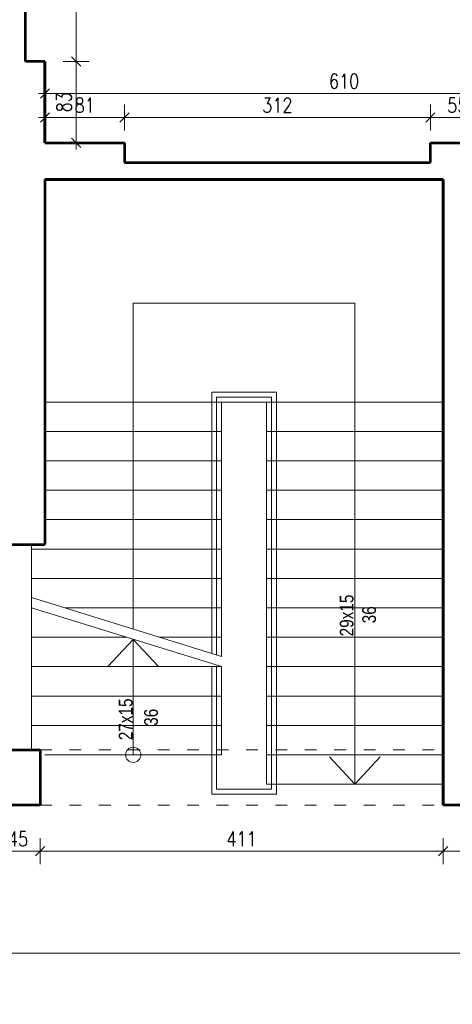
# Model space of a CAD drawing. Header units: millimetres. Extents: x 56977 to 67992, y 30187 to 42235.
# Tile 86 of 130: x 59978 to 60419, y 38817 to 39822. Entities that reach past the tile are written whole.
import ezdxf

# ---------------------------------------------------------------- set-up
doc = ezdxf.new("R2010")
doc.units = ezdxf.units.MM
doc.header["$MEASUREMENT"] = 0
doc.linetypes.add('ACAD_ISO03W100', pattern=[30, 12, -18])
doc.layers.get('0').update_dxf_attribs({"lineweight": 13})
doc.layers.get('DEFPOINTS').update_dxf_attribs({"lineweight": 13})
for name, color, linetype, lineweight in [('AI_MURY', 40, 'Continuous', 53), ('AI_WIDOK', 8, 'Continuous', 13), ('wymiary', 8, 'Continuous', 13)]:
    doc.layers.add(name, color=color, linetype=linetype, lineweight=lineweight)
doc.styles.add('Style-ROMANS', font='ROMANS.shx')
doc.styles.add('WYMIAROWY-08', font='ROMANS.shx', dxfattribs={"width": 0.8})
doc.dimstyles.new('DYBY', dxfattribs={"dimscale": 100, "dimtxt": 0.15, "dimasz": 0.05, "dimexe": 0.05, "dimexo": 0.1, "dimgap": 0.05, "dimtad": 1, "dimdec": 0, "dimdsep": 46, "dimlunit": 5, "dimtxsty": 'WYMIAROWY-08', "dimblk": 'M_STRZ', "dimcen": 0.1, "dimse1": 1, "dimse2": 1, "dimclrd": 7, "dimclre": 7, "dimclrt": 1, "dimadec": 0, "dimazin": 0, "dimtfac": 1, "dimtdec": 0, "dimtmove": 2, "dimatfit": 3, "dimldrblk": 'M_STRZ', "dimfxl": 0, "dimtolj": 1, "dimarcsym": 0})

# ---------------------------------------------------------------- blocks, each defined once
blk = doc.blocks.new('M_STRZ')
for p, q in [((0, 2.66), (0, 0)), ((-1.33, 0), (1.33, 0)), ((-0.94, -0.94), (0.94, 0.94)), ((0, 0), (0, -2.66))]:
    blk.add_line(p, q)
blk = doc.blocks.new('*U80')
at = {"layer": 'DEFPOINTS', "color": 0}
for p in [(66309.5, 38869.1), (58601.5, 38743.1), (66309.5, 38743.1)]:
    blk.add_point(p, dxfattribs=at)
at = {"layer": 'wymiary', "color": 7, "lineweight": -2}
blk.add_line((58606.5, 38869.1), (66304.5, 38869.1), dxfattribs=at)
at = {"layer": 'wymiary', "color": 7, "lineweight": -2, "xscale": 5, "yscale": 5, "zscale": 5, "rotation": 180}
blk.add_blockref('M_STRZ', (58601.5, 38869.1), dxfattribs=at)
at = {"layer": 'wymiary', "color": 7, "lineweight": -2, "xscale": 5, "yscale": 5, "zscale": 5}
blk.add_blockref('M_STRZ', (66309.5, 38869.1), dxfattribs=at)
at = {"layer": 'wymiary', "color": 1, "insert": (62455.5, 38881.6), "char_height": 15, "attachment_point": 5, "style": 'WYMIAROWY-08'}
blk.add_mtext('7708', dxfattribs=at)
blk = doc.blocks.new('*D1613')
at = {"layer": 'DEFPOINTS'}
for p in [(62433.5, 38881.6), (66309.5, 38869.1), (58601.5, 38743.1), (66309.5, 38743.1)]:
    blk.add_point(p, dxfattribs=at)
at = {"layer": 'wymiary', "color": 7}
blk.add_blockref('*U80', (0, 0), dxfattribs=at)
blk = doc.blocks.new('*U188')
at = {"layer": 'DEFPOINTS', "color": 0}
for p in [(60409.5, 39018.6), (60475.3, 39016.1), (60475.3, 38973.2)]:
    blk.add_point(p, dxfattribs=at)
at = {"layer": 'wymiary', "color": 7, "lineweight": -2}
blk.add_line((60414.5, 38973.2), (60470.3, 38973.2), dxfattribs=at)
at = {"layer": 'wymiary', "color": 7, "lineweight": -2, "xscale": 5, "yscale": 5, "zscale": 5, "rotation": 180}
blk.add_blockref('M_STRZ', (60409.5, 38973.2), dxfattribs=at)
at = {"layer": 'wymiary', "color": 7, "lineweight": -2, "xscale": 5, "yscale": 5, "zscale": 5}
blk.add_blockref('M_STRZ', (60475.3, 38973.2), dxfattribs=at)
at = {"layer": 'wymiary', "color": 1, "insert": (60442.4, 38985.7), "char_height": 15, "attachment_point": 5, "style": 'WYMIAROWY-08'}
blk.add_mtext('66', dxfattribs=at)
blk = doc.blocks.new('*D1721')
at = {"layer": 'DEFPOINTS'}
for p in [(60409.5, 39018.6), (60475.3, 39016.1), (60475.3, 38973.2), (60432.1, 38960.7)]:
    blk.add_point(p, dxfattribs=at)
at = {"layer": 'wymiary', "color": 7}
blk.add_blockref('*U188', (0, 0), dxfattribs=at)
blk = doc.blocks.new('*U216')
at = {"layer": 'DEFPOINTS', "color": 0}
for p in [(60613.5, 39746.5), (60003.5, 39696.1), (60613.5, 39696.1)]:
    blk.add_point(p, dxfattribs=at)
at = {"layer": 'wymiary', "color": 7, "lineweight": -2}
blk.add_line((60008.5, 39746.5), (60608.5, 39746.5), dxfattribs=at)
at = {"layer": 'wymiary', "color": 7, "lineweight": -2, "xscale": 5, "yscale": 5, "zscale": 5, "rotation": 180}
blk.add_blockref('M_STRZ', (60003.5, 39746.5), dxfattribs=at)
at = {"layer": 'wymiary', "color": 7, "lineweight": -2, "xscale": 5, "yscale": 5, "zscale": 5}
blk.add_blockref('M_STRZ', (60613.5, 39746.5), dxfattribs=at)
at = {"layer": 'wymiary', "color": 1, "insert": (60308.5, 39759), "char_height": 15, "attachment_point": 5, "style": 'WYMIAROWY-08'}
blk.add_mtext('610', dxfattribs=at)
blk = doc.blocks.new('*D1749')
at = {"layer": 'DEFPOINTS'}
for p in [(60292.5, 39759), (60613.5, 39746.5), (60003.5, 39696.1), (60613.5, 39696.1)]:
    blk.add_point(p, dxfattribs=at)
at = {"layer": 'wymiary', "color": 7}
blk.add_blockref('*U216', (0, 0), dxfattribs=at)
blk = doc.blocks.new('*U742')
at = {"layer": 'DEFPOINTS', "color": 0}
for p in [(59953.5, 39003.1), (59998.5, 39003.1), (59998.5, 38973.2)]:
    blk.add_point(p, dxfattribs=at)
at = {"layer": 'wymiary', "color": 7, "lineweight": -2}
blk.add_line((59958.5, 38973.2), (59993.5, 38973.2), dxfattribs=at)
at = {"layer": 'wymiary', "color": 7, "lineweight": -2, "xscale": 5, "yscale": 5, "zscale": 5, "rotation": 180}
blk.add_blockref('M_STRZ', (59953.5, 38973.2), dxfattribs=at)
at = {"layer": 'wymiary', "color": 7, "lineweight": -2, "xscale": 5, "yscale": 5, "zscale": 5}
blk.add_blockref('M_STRZ', (59998.5, 38973.2), dxfattribs=at)
at = {"layer": 'wymiary', "color": 1, "insert": (59976, 38985.7), "char_height": 15, "attachment_point": 5, "style": 'WYMIAROWY-08'}
blk.add_mtext('45', dxfattribs=at)
blk = doc.blocks.new('*D2275')
at = {"layer": 'DEFPOINTS'}
for p in [(59953.5, 39003.1), (59998.5, 39003.1), (59998.5, 38973.2), (59965.4, 38960.7)]:
    blk.add_point(p, dxfattribs=at)
at = {"layer": 'wymiary', "color": 7}
blk.add_blockref('*U742', (0, 0), dxfattribs=at)
blk = doc.blocks.new('*U743')
at = {"layer": 'DEFPOINTS', "color": 0}
for p in [(59998.5, 39018.6), (60409.5, 39018.6), (60409.5, 38973.2)]:
    blk.add_point(p, dxfattribs=at)
at = {"layer": 'wymiary', "color": 7, "lineweight": -2}
blk.add_line((60003.5, 38973.2), (60404.5, 38973.2), dxfattribs=at)
at = {"layer": 'wymiary', "color": 7, "lineweight": -2, "xscale": 5, "yscale": 5, "zscale": 5, "rotation": 180}
blk.add_blockref('M_STRZ', (59998.5, 38973.2), dxfattribs=at)
at = {"layer": 'wymiary', "color": 7, "lineweight": -2, "xscale": 5, "yscale": 5, "zscale": 5}
blk.add_blockref('M_STRZ', (60409.5, 38973.2), dxfattribs=at)
at = {"layer": 'wymiary', "color": 1, "insert": (60204, 38985.7), "char_height": 15, "attachment_point": 5, "style": 'WYMIAROWY-08'}
blk.add_mtext('411', dxfattribs=at)
blk = doc.blocks.new('*D2276')
at = {"layer": 'DEFPOINTS'}
for p in [(59998.5, 39018.6), (60409.5, 39018.6), (60409.5, 38973.2), (60187.7, 38960.7)]:
    blk.add_point(p, dxfattribs=at)
at = {"layer": 'wymiary', "color": 7}
blk.add_blockref('*U743', (0, 0), dxfattribs=at)
blk = doc.blocks.new('*U766')
at = {"layer": 'DEFPOINTS', "color": 0}
for p in [(60003.5, 39779.1), (60003.5, 39696.1), (60035.4, 39696.1)]:
    blk.add_point(p, dxfattribs=at)
at = {"layer": 'wymiary', "color": 7, "lineweight": -2}
blk.add_line((60035.4, 39774.1), (60035.4, 39701.1), dxfattribs=at)
at = {"layer": 'wymiary', "color": 7, "lineweight": -2, "xscale": 5, "yscale": 5, "zscale": 5}
for p, rotation in [((60035.4, 39779.1), 90), ((60035.4, 39696.1), 270)]:
    blk.add_blockref('M_STRZ', p, dxfattribs=dict(at, rotation=rotation))
at = {"layer": 'wymiary', "color": 1, "insert": (60022.9, 39737.6), "char_height": 15, "attachment_point": 5, "rotation": 90, "style": 'WYMIAROWY-08'}
blk.add_mtext('83', dxfattribs=at)
blk = doc.blocks.new('*D2299')
at = {"layer": 'DEFPOINTS'}
for p in [(60003.5, 39779.1), (60022.9, 39748.2), (60003.5, 39696.1), (60035.4, 39696.1)]:
    blk.add_point(p, dxfattribs=at)
at = {"layer": 'wymiary', "color": 7}
blk.add_blockref('*U766', (0, 0), dxfattribs=at)
blk = doc.blocks.new('*U767')
at = {"layer": 'DEFPOINTS', "color": 0}
for p in [(60003.5, 39947.1), (60003.5, 39779.1), (60035.4, 39779.1)]:
    blk.add_point(p, dxfattribs=at)
at = {"layer": 'wymiary', "color": 7, "lineweight": -2}
blk.add_line((60035.4, 39942.1), (60035.4, 39784.1), dxfattribs=at)
at = {"layer": 'wymiary', "color": 7, "lineweight": -2, "xscale": 5, "yscale": 5, "zscale": 5}
for p, rotation in [((60035.4, 39947.1), 90), ((60035.4, 39779.1), 270)]:
    blk.add_blockref('M_STRZ', p, dxfattribs=dict(at, rotation=rotation))
at = {"layer": 'wymiary', "color": 1, "insert": (60022.9, 39863.1), "char_height": 15, "attachment_point": 5, "rotation": 90, "style": 'WYMIAROWY-08'}
blk.add_mtext('168', dxfattribs=at)
blk = doc.blocks.new('*D2300')
at = {"layer": 'DEFPOINTS'}
for p in [(60003.5, 39947.1), (60022.9, 39878.5), (60003.5, 39779.1), (60035.4, 39779.1)]:
    blk.add_point(p, dxfattribs=at)
at = {"layer": 'wymiary', "color": 7}
blk.add_blockref('*U767', (0, 0), dxfattribs=at)
blk = doc.blocks.new('*U795')
at = {"layer": 'DEFPOINTS', "color": 0}
for p in [(60451.5, 39722), (60396.5, 39696.1), (60451.5, 39696.1)]:
    blk.add_point(p, dxfattribs=at)
at = {"layer": 'wymiary', "color": 7, "lineweight": -2}
blk.add_line((60401.5, 39722), (60446.5, 39722), dxfattribs=at)
at = {"layer": 'wymiary', "color": 7, "lineweight": -2, "xscale": 5, "yscale": 5, "zscale": 5, "rotation": 180}
blk.add_blockref('M_STRZ', (60396.5, 39722), dxfattribs=at)
at = {"layer": 'wymiary', "color": 7, "lineweight": -2, "xscale": 5, "yscale": 5, "zscale": 5}
blk.add_blockref('M_STRZ', (60451.5, 39722), dxfattribs=at)
at = {"layer": 'wymiary', "color": 1, "insert": (60424, 39734.5), "char_height": 15, "attachment_point": 5, "style": 'WYMIAROWY-08'}
blk.add_mtext('55', dxfattribs=at)
blk = doc.blocks.new('*D2328')
at = {"layer": 'DEFPOINTS'}
for p in [(60413.4, 39734.5), (60451.5, 39722), (60396.5, 39696.1), (60451.5, 39696.1)]:
    blk.add_point(p, dxfattribs=at)
at = {"layer": 'wymiary', "color": 7}
blk.add_blockref('*U795', (0, 0), dxfattribs=at)
blk = doc.blocks.new('*U1241')
at = {"layer": 'DEFPOINTS', "color": 0}
for p in [(60396.5, 39722), (60084.5, 39696.1), (60396.5, 39696.1)]:
    blk.add_point(p, dxfattribs=at)
at = {"layer": 'wymiary', "color": 7, "lineweight": -2}
blk.add_line((60089.5, 39722), (60391.5, 39722), dxfattribs=at)
at = {"layer": 'wymiary', "color": 7, "lineweight": -2, "xscale": 5, "yscale": 5, "zscale": 5, "rotation": 180}
blk.add_blockref('M_STRZ', (60084.5, 39722), dxfattribs=at)
at = {"layer": 'wymiary', "color": 7, "lineweight": -2, "xscale": 5, "yscale": 5, "zscale": 5}
blk.add_blockref('M_STRZ', (60396.5, 39722), dxfattribs=at)
at = {"layer": 'wymiary', "color": 1, "insert": (60240.5, 39734.5), "char_height": 15, "attachment_point": 5, "style": 'WYMIAROWY-08'}
blk.add_mtext('312', dxfattribs=at)
blk = doc.blocks.new('*D2773')
at = {"layer": 'DEFPOINTS'}
for p in [(60224.2, 39734.5), (60396.5, 39722), (60084.5, 39696.1), (60396.5, 39696.1)]:
    blk.add_point(p, dxfattribs=at)
at = {"layer": 'wymiary', "color": 7}
blk.add_blockref('*U1241', (0, 0), dxfattribs=at)
blk = doc.blocks.new('*U1242')
at = {"layer": 'DEFPOINTS', "color": 0}
for p in [(60084.5, 39722), (60003.5, 39696.1), (60084.5, 39696.1)]:
    blk.add_point(p, dxfattribs=at)
at = {"layer": 'wymiary', "color": 7, "lineweight": -2}
blk.add_line((60008.5, 39722), (60079.5, 39722), dxfattribs=at)
at = {"layer": 'wymiary', "color": 7, "lineweight": -2, "xscale": 5, "yscale": 5, "zscale": 5, "rotation": 180}
blk.add_blockref('M_STRZ', (60003.5, 39722), dxfattribs=at)
at = {"layer": 'wymiary', "color": 7, "lineweight": -2, "xscale": 5, "yscale": 5, "zscale": 5}
blk.add_blockref('M_STRZ', (60084.5, 39722), dxfattribs=at)
at = {"layer": 'wymiary', "color": 1, "insert": (60044, 39734.5), "char_height": 15, "attachment_point": 5, "style": 'WYMIAROWY-08'}
blk.add_mtext('81', dxfattribs=at)
blk = doc.blocks.new('*D2774')
at = {"layer": 'DEFPOINTS'}
for p in [(60033.4, 39734.5), (60084.5, 39722), (60003.5, 39696.1), (60084.5, 39696.1)]:
    blk.add_point(p, dxfattribs=at)
at = {"layer": 'wymiary', "color": 7}
blk.add_blockref('*U1242', (0, 0), dxfattribs=at)

msp = doc.modelspace()

# ---------------------------------------------------------------- linework, layer by layer
at = {"layer": 'AI_MURY'}
for p, q in [((59983.5, 39779.1), (59983.5, 39947.1)), ((60003.5, 39779.1), (59983.5, 39779.1)), ((60003.5, 39696.1), (60003.5, 39779.1)), ((60003.5, 39696.1), (60084.5, 39696.1)), ((60084.5, 39696.1), (60084.5, 39676.1)), ((60396.5, 39676.1), (60396.5, 39696.1)), ((60084.5, 39676.1), (60396.5, 39676.1)), ((60409.5, 39658.6), (60409.5, 39020.1)), ((59953.5, 39286.1), (60003.5, 39286.1))]:
    msp.add_line(p, q, dxfattribs=at)
at = {"layer": 'AI_MURY', "linetype": 'ByBlock', "lineweight": 53}
for p, q in [((60003.5, 39779.1), (60003.5, 39696.1)), ((60003.5, 39696.1), (60084.5, 39696.1)), ((60396.5, 39696.1), (60451.5, 39696.1)), ((60003.5, 39658.6), (60396.5, 39658.6)), ((60003.5, 39658.6), (60003.5, 39286.1)), ((60396.5, 39658.6), (60003.5, 39658.6)), ((60003.5, 39658.6), (60409.5, 39658.6)), ((60003.5, 39658.6), (60003.5, 39290.6)), ((60409.5, 39658.6), (60003.5, 39658.6)), ((60409.5, 39020.1), (60409.5, 39658.6)), ((59953.5, 39076.6), (59998.5, 39076.6)), ((59998.5, 39076.6), (59998.5, 39020.1)), ((59998.5, 39020.1), (59953.5, 39020.1)), ((60475.6, 39020.1), (60409.5, 39020.1))]:
    msp.add_line(p, q, dxfattribs=at)
at = {"layer": 'AI_WIDOK'}
for p, q in [((60003.5, 39658.6), (60003.5, 39290.6)), ((60093.5, 39199.9), (60093.5, 39532.7)), ((60093.5, 39532.7), (60319.5, 39532.7)), ((60319.5, 39532.7), (60319.5, 39041.6)), ((60173.5, 39175.1), (60173.5, 39441.6)), ((60239.5, 39441.6), (60173.5, 39441.6)), ((60239.5, 39071.6), (60239.5, 39441.6)), ((60409.5, 39431.6), (60003.5, 39431.6)), ((60191, 39431.6), (60003.5, 39431.6)), ((60234.5, 39436.6), (60178.5, 39436.6)), ((60178.5, 39173.6), (60178.5, 39436.6)), ((60183.5, 39172), (60183.5, 39431.6)), ((60409.5, 39431.6), (60216.5, 39431.6)), ((60229.5, 39041.6), (60229.5, 39431.6)), ((60234.5, 39071.6), (60234.5, 39436.6)), ((60183.5, 39401.6), (60003.5, 39401.6)), ((60409.5, 39401.6), (60229.5, 39401.6)), ((60183.5, 39371.6), (60003.5, 39371.6)), ((60409.5, 39371.6), (60229.5, 39371.6)), ((60183.5, 39341.6), (60003.5, 39341.6)), ((60409.5, 39341.6), (60229.5, 39341.6)), ((60183.5, 39311.6), (60003.5, 39311.6)), ((60409.5, 39311.6), (60229.5, 39311.6)), ((60183.5, 39281.6), (59989.7, 39281.6)), ((60409.5, 39281.6), (60229.5, 39281.6)), ((60183.5, 39251.6), (59989.7, 39251.6)), ((60409.5, 39251.6), (60229.5, 39251.6)), ((60183.5, 39172), (59989.7, 39232)), ((60183.5, 39161.6), (59989.7, 39221.6)), ((60183.5, 39221.6), (60023.6, 39221.6)), ((60409.5, 39221.6), (60229.5, 39221.6)), ((60086.6, 39191.6), (59989.7, 39191.6)), ((60183.5, 39191.6), (60120.4, 39191.6)), ((60409.5, 39191.6), (60229.5, 39191.6)), ((60093.5, 39189.4), (60067.7, 39161.6)), ((60093.5, 39071.6), (60093.5, 39189.4)), ((60093.5, 39189.4), (60119.4, 39161.6)), ((60183.5, 39161.6), (59989.7, 39161.6)), ((60173.5, 39041.6), (60173.5, 39161.6)), ((60178.5, 39036.6), (60178.5, 39161.6)), ((60183.5, 39071.6), (60183.5, 39161.6)), ((60409.5, 39161.6), (60229.5, 39161.6)), ((60183.5, 39131.6), (59989.7, 39131.6)), ((60409.5, 39131.6), (60229.5, 39131.6)), ((60183.5, 39101.6), (59989.7, 39101.6)), ((60409.5, 39101.6), (60229.5, 39101.6)), ((60183.5, 39071.6), (60003.5, 39071.6)), ((60409.5, 39071.6), (60229.5, 39071.6)), ((60234.5, 39071.6), (60234.5, 39041.6)), ((60239.5, 39071.6), (60239.5, 39036.6)), ((60319.5, 39041.6), (60293.7, 39069.4)), ((60319.5, 39041.6), (60345.4, 39069.4)), ((60173.5, 39031.6), (60173.5, 39041.6)), ((60409.5, 39041.6), (60229.5, 39041.6)), ((60234.5, 39041.6), (60234.5, 39036.6)), ((60239.5, 39031.6), (60173.5, 39031.6)), ((60234.5, 39036.6), (60178.5, 39036.6)), ((60239.5, 39036.6), (60239.5, 39031.6))]:
    msp.add_line(p, q, dxfattribs=at)
at = {"layer": 'AI_WIDOK', "ltscale": 0.5}
msp.add_line((59989.7, 39286.1), (59989.7, 39076.6), dxfattribs=at)
at = {"layer": 'AI_WIDOK', "color": 251, "linetype": 'ACAD_ISO03W100'}
for p, q in [((59998.5, 39076.6), (60409.5, 39076.6)), ((59998.5, 39020.1), (60409.5, 39020.1))]:
    msp.add_line(p, q, dxfattribs=at)
at = {"layer": 'AI_WIDOK'}
msp.add_circle((60093.5, 39071.6), 7.76, dxfattribs=at)

# ---------------------------------------------------------------- texts
at = {"layer": 'AI_WIDOK', "char_height": 14, "attachment_point": 7, "rotation": 90, "line_spacing_factor": 0.722892, "style": 'WYMIAROWY-08'}
for s, insert in [('\\fArial|b0|i0|c238|p39;29x15', (60318.3, 39192.5)), ('\\fArial|b0|i0|c238|p39;36', (60341.2, 39205.8)), ('\\fArial|b0|i0|c238|p39;27x15', (60093, 39086.5)), ('\\fArial|b0|i0|c238|p39;36', (60118.8, 39101.2))]:
    msp.add_mtext(s, dxfattribs=dict(at, insert=insert))

# ---------------------------------------------------------------- dimensions: what is measured, and where the dimension line sits
at = {"layer": 'wymiary', "color": 7}
for base, p1, p2, angle, picture, middle in [((60035.4, 39779.1), (60003.5, 39947.1), (60003.5, 39779.1), 270, '*D2300', (60022.9, 39878.5)), ((60035.4, 39696.1), (60003.5, 39779.1), (60003.5, 39696.1), 270, '*D2299', (60022.9, 39748.2)), ((60396.5, 39722), (60084.5, 39696.1), (60396.5, 39696.1), 0, '*D2773', (60224.2, 39734.5)), ((60451.5, 39722), (60396.5, 39696.1), (60451.5, 39696.1), 0, '*D2328', (60413.4, 39734.5)), ((60409.5, 38973.2), (59998.5, 39018.6), (60409.5, 39018.6), 0, '*D2276', (60187.7, 38960.7)), ((59998.5, 38973.2), (59953.5, 39003.1), (59998.5, 39003.1), 0, '*D2275', (59965.4, 38960.7))]:
    dim = msp.add_linear_dim(base=base, p1=p1, p2=p2, angle=angle, dimstyle='DYBY', override={"dimtad": 0, "dimtxsty": 'Style-ROMANS', "dimcen": 0.001, "dimclrd": 0, "dimclre": 0}, dxfattribs=at)
    dim.commit()
    dim.dimension.update_dxf_attribs({"geometry": picture, "text_midpoint": middle, "dimtype": 128})
for base, p1, p2, picture, middle in [((60613.5, 39746.5), (60003.5, 39696.1), (60613.5, 39696.1), '*D1749', (60292.5, 39759)), ((60084.5, 39722), (60003.5, 39696.1), (60084.5, 39696.1), '*D2774', (60033.4, 39734.5)), ((60475.3, 38973.2), (60409.5, 39018.6), (60475.3, 39016.1), '*D1721', (60432.1, 38960.7)), ((66309.5, 38869.1), (58601.5, 38743.1), (66309.5, 38743.1), '*D1613', (62433.5, 38881.6))]:
    dim = msp.add_linear_dim(base=base, p1=p1, p2=p2, dimstyle='DYBY', override={"dimtad": 0, "dimtxsty": 'Style-ROMANS', "dimcen": 0.001, "dimclrd": 0, "dimclre": 0}, dxfattribs=at)
    dim.commit()
    dim.dimension.update_dxf_attribs({"geometry": picture, "text_midpoint": middle, "dimtype": 128})

doc.saveas('drawing.dxf')
